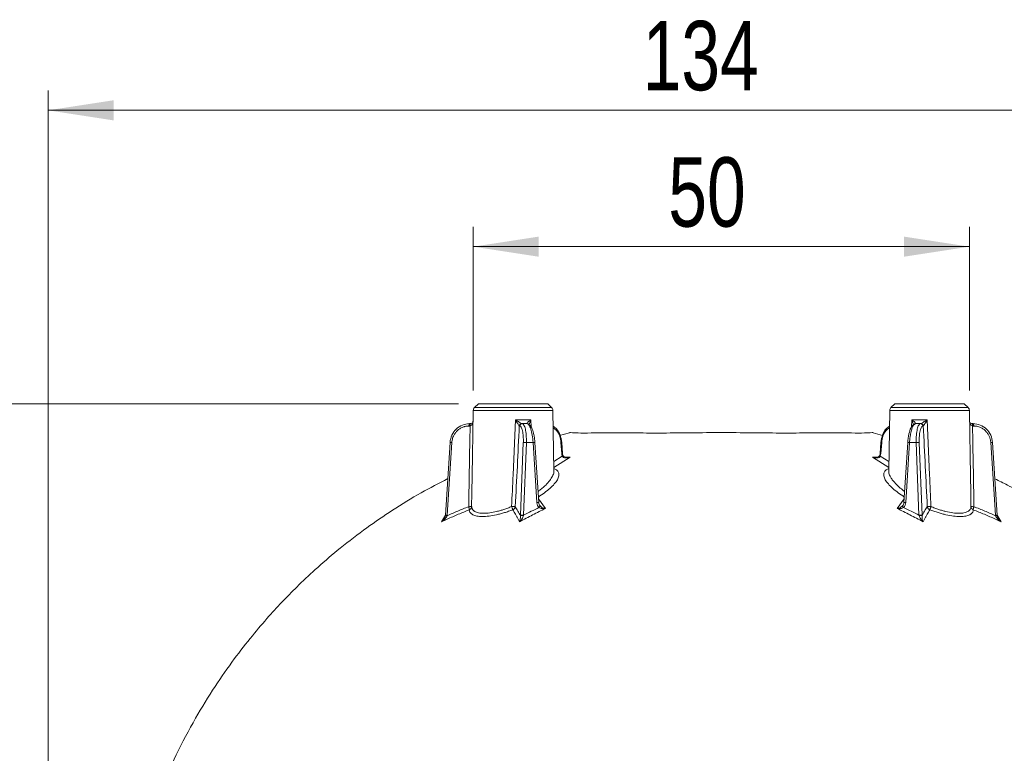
# Model space of a CAD drawing. Header units: millimetres. Extents: x 0 to 420, y 0 to 297.
# Tile 25 of 81: x 52 to 101, y 170 to 207. Entities that reach past the tile are written whole.
import ezdxf

# ---------------------------------------------------------------- set-up
doc = ezdxf.new("R2010")
doc.units = ezdxf.units.MM
doc.styles.add('SLDTEXTSTYLE0', font='TXT', dxfattribs={"width": 0.75})
doc.dimstyles.new('SLDDIMSTYLE0', dxfattribs={"dimtxt": 3.5, "dimasz": 3.302, "dimexe": 0, "dimexo": 0.0625, "dimgap": 0.875, "dimtad": 2, "dimdec": 6, "dimlfac": 2, "dimrnd": 1e-09, "dimzin": 12, "dimdsep": 46, "dimtxsty": 'SLDTEXTSTYLE0', "dimsah": 1, "dimcen": 0.09, "dimadec": 0, "dimazin": 3, "dimtfac": 1, "dimtofl": 0, "dimtmove": 0, "dimatfit": 3, "dimfxl": 1, "dimfrac": 2, "dimtolj": 1, "dimtzin": 12, "dimarcsym": 0})

# ---------------------------------------------------------------- blocks, each defined once
blk = doc.blocks.new('_D_1')
at = {"color": 7, "linetype": 'Continuous', "lineweight": 0}
for p, q in [((73.673, 187.648), (41.907, 187.648)), ((42.907, 187.648), (42.907, 150.273)), ((52.045, 150.273), (41.907, 150.273))]:
    blk.add_line(p, q, dxfattribs=at)
for points in [[(42.907, 187.648), (42.399, 184.346), (43.415, 184.346)], [(42.907, 150.273), (43.415, 153.575), (42.399, 153.575)]]:
    blk.add_solid(points, dxfattribs=at)
at = {"color": 7, "linetype": 'Continuous', "lineweight": 0, "insert": (38.395, 167.318), "char_height": 3.5, "attachment_point": 1, "rotation": 90, "style": 'SLDTEXTSTYLE0'}
blk.add_mtext('75', dxfattribs=at)
blk = doc.blocks.new('_D_2')
at = {"color": 7, "linetype": 'Continuous', "lineweight": 0}
for p, q in [((52.972, 157.156), (52.972, 203.458)), ((119.876, 157.156), (119.876, 203.458)), ((119.876, 202.458), (52.972, 202.458))]:
    blk.add_line(p, q, dxfattribs=at)
for points in [[(52.972, 202.458), (56.274, 201.95), (56.274, 202.966)], [(119.876, 202.458), (116.574, 202.966), (116.574, 201.95)]]:
    blk.add_solid(points, dxfattribs=at)
at = {"color": 7, "linetype": 'Continuous', "lineweight": 0, "insert": (82.951, 206.97), "char_height": 3.5, "attachment_point": 1, "style": 'SLDTEXTSTYLE0'}
blk.add_mtext('134', dxfattribs=at)
blk = doc.blocks.new('_D_3')
at = {"color": 7, "linetype": 'Continuous', "lineweight": 0}
for p, q in [((74.413, 188.315), (74.413, 196.579)), ((99.425, 188.315), (99.425, 196.579)), ((99.425, 195.579), (74.413, 195.579))]:
    blk.add_line(p, q, dxfattribs=at)
for points in [[(74.413, 195.579), (77.715, 195.071), (77.715, 196.087)], [(99.425, 195.579), (96.123, 196.087), (96.123, 195.071)]]:
    blk.add_solid(points, dxfattribs=at)
at = {"color": 7, "linetype": 'Continuous', "lineweight": 0, "insert": (84.244, 200.09), "char_height": 3.5, "attachment_point": 1, "style": 'SLDTEXTSTYLE0'}
blk.add_mtext('50', dxfattribs=at)

msp = doc.modelspace()

# ---------------------------------------------------------------- linework, layer by layer
at = {"color": 7, "linetype": 'Continuous', "lineweight": 15}
for p, q in [((74.41293404, 187.31495143), (74.37283501, 185.01708806)), ((74.67322752, 187.64773906), (74.4739841, 187.45532037)), ((76.41874954, 187.64773906), (74.67322752, 187.64773906)), ((78.16427157, 187.64773906), (76.41874954, 187.64773906)), ((78.36351499, 187.45532037), (78.16427157, 187.64773906)), ((78.4778665, 184.26073492), (78.42456505, 187.31495143)), ((95.41294679, 187.31495143), (95.35961554, 184.26018358)), ((95.67322538, 187.64773906), (95.47398195, 187.45532037)), ((97.4187474, 187.64773906), (95.67322538, 187.64773906)), ((99.16426942, 187.64773906), (97.4187474, 187.64773906)), ((99.36352775, 187.45532037), (99.16426942, 187.64773906)), ((99.46466193, 185.01708806), (99.4245629, 187.31495143)), ((76.41874954, 184.06223656), (76.54318914, 186.84425355)), ((76.54318914, 186.84425355), (77.31606767, 186.84425355)), ((77.31606767, 186.84425355), (77.33414278, 186.46808864)), ((96.50366709, 186.47466005), (96.52142927, 186.84425355)), ((96.52142927, 186.84425355), (97.2943078, 186.84425355)), ((97.2943078, 186.84425355), (97.4187474, 184.06223656)), ((74.21765432, 186.5292728), (74.18846295, 186.5292728)), ((74.24996004, 186.64773703), (74.22076866, 186.64773703)), ((76.75110504, 186.5292728), (76.74328193, 186.5292728)), ((76.87168524, 186.64773703), (76.86386213, 186.64773703)), ((77.12548182, 186.64773703), (76.87168524, 186.64773703)), ((79.26516936, 186.18989886), (78.76116738, 186.04339064)), ((86.91874847, 186.19791568), (86.91754148, 186.19791568)), ((86.91874847, 186.19791568), (86.91994056, 186.19791568)), ((86.91874847, 186.19791568), (87.22216592, 186.19588912)), ((95.04324898, 186.04844213), (94.57176134, 186.18854285)), ((96.65638909, 186.6087854), (96.71201513, 186.64773703)), ((96.9658117, 186.64773703), (96.71201513, 186.64773703)), ((96.97363481, 186.64773703), (96.9658117, 186.64773703)), ((97.09421501, 186.5292728), (97.0863919, 186.5292728)), ((99.61672828, 186.64773703), (99.5875369, 186.64773703)), ((99.649034, 186.5292728), (99.61984262, 186.5292728)), ((73.24074909, 185.7015431), (73.00487861, 182.02682734)), ((73.333181, 185.70006789), (73.09732542, 182.02536703)), ((76.79911658, 182.02539683), (76.9352834, 185.70006789)), ((77.08816931, 185.70006789), (76.9519876, 182.02539683)), ((77.08816931, 185.70006789), (77.42593393, 185.70006789)), ((77.62085602, 182.66318143), (77.42593393, 185.70006789)), ((77.71328792, 182.66464175), (77.51836583, 185.7015431)), ((78.87460992, 185.13409198), (78.83266315, 185.70006789)), ((78.91099856, 185.13678909), (78.86905179, 185.702765)), ((94.96844515, 185.702765), (94.92649839, 185.13678909)), ((95.00484869, 185.70006789), (94.96288702, 185.13409198)), ((96.31913111, 185.7015431), (96.12420902, 182.66464175)), ((96.41156301, 185.70006789), (96.21664092, 182.66318143)), ((96.41156301, 185.70006789), (96.74932763, 185.70006789)), ((96.88550934, 182.02539683), (96.74932763, 185.70006789)), ((96.90221355, 185.70006789), (97.03838036, 182.02539683)), ((100.74017152, 182.02536703), (100.50431595, 185.70006789)), ((100.83261833, 182.02682734), (100.59674785, 185.7015431)), ((74.37556193, 185.01515091), (74.34173629, 183.14100207)), ((78.93047437, 185.04723311), (78.91099856, 185.13678909)), ((94.92649839, 185.13678909), (94.90702257, 185.04723311)), ((99.49576065, 183.14100207), (99.46193502, 185.01515091)), ((78.46919403, 184.26058591), (78.46707806, 184.28770603)), ((95.371909, 184.28901733), (95.36968872, 184.26000477)), ((73.00501272, 182.02702106), (73.00356731, 182.01019765)), ((73.09520945, 182.00209142), (73.09732542, 182.02536703)), ((76.79841623, 182.00212122), (76.79911658, 182.02539683)), ((97.03908071, 182.00212122), (97.03838036, 182.02539683)), ((100.74228749, 182.00209142), (100.74017152, 182.02536703)), ((100.83392963, 182.01019765), (100.83248422, 182.02702106))]:
    msp.add_line(p, q, dxfattribs=at)
at = {"color": 8, "linetype": 'Continuous', "lineweight": 15}
for p, q in [((78.42456505, 187.31495143), (74.41293404, 187.31495143)), ((78.36351499, 187.45532037), (74.4739841, 187.45532037)), ((99.4245629, 187.31495143), (95.41294679, 187.31495143)), ((99.36352775, 187.45532037), (95.47398195, 187.45532037)), ((96.59255252, 186.54092551), (96.59143493, 186.5292728)), ((78.46956656, 184.73658861), (78.90189395, 185.00939906)), ((79.29597006, 184.9546522), (78.47467766, 184.44348277)), ((79.06628356, 184.9546522), (79.29597006, 184.9546522)), ((95.36281929, 184.44348277), (94.54152689, 184.9546522)), ((94.54152689, 184.9546522), (94.77113888, 184.9546522)), ((94.9356179, 185.00939906), (95.36793039, 184.73658861)), ((74.34173629, 183.14100207), (74.32956204, 182.46618808)), ((77.70077095, 182.85968305), (78.04910049, 182.36459196)), ((95.78839645, 182.36459196), (96.13672599, 182.85968305)), ((99.5079349, 182.46618808), (99.49576065, 183.14100207)), ((72.81387553, 181.69883788), (73.00651774, 182.03070165)), ((100.83364651, 182.02611209), (101.02362141, 181.69883788))]:
    msp.add_line(p, q, dxfattribs=at)
at = {"color": 7, "linetype": 'Continuous', "lineweight": 15, "flags": 128}
for points in [[(74.25446019, 186.53150798), (74.25270185, 186.55467928), (74.25215051, 186.57679261), (74.25283596, 186.59705819), (74.25472841, 186.61476077), (74.25775335, 186.6292745), (74.26182136, 186.64006294), (74.26678345, 186.64675356), (74.27244589, 186.64910794)], [(86.91755638, 186.20037437), (86.91754148, 186.20186449), (86.91754148, 186.19791568)], [(99.56505105, 186.64910794), (99.57072839, 186.64675356), (99.57567558, 186.64006294), (99.5797436, 186.6292745), (99.58276853, 186.61476077), (99.58466098, 186.59705819), (99.58534643, 186.57679261), (99.58479509, 186.55467928), (99.58303675, 186.53150798)], [(78.93045947, 185.04730762), (78.93096611, 185.04545988), (78.92995283, 185.0380689), (78.92460332, 185.02938152), (78.91512618, 185.01971067), (78.90189395, 185.00939906)], [(94.9356179, 185.00939906), (94.92237076, 185.01971067), (94.91289363, 185.02938152), (94.90754411, 185.0380689), (94.90653083, 185.04545988), (94.90703747, 185.04729272)], [(77.7091156, 182.66318143), (77.7130346, 182.66432882), (77.71220014, 182.66517819), (77.7066122, 182.66569973), (77.69650922, 182.66587854), (77.68226371, 182.66569973), (77.66444192, 182.66517819), (77.6436995, 182.66432882), (77.62085602, 182.66318143)], [(96.12838134, 182.66318143), (96.12446234, 182.66432882), (96.12531171, 182.66517819), (96.13088474, 182.66569973), (96.14098773, 182.66587854), (96.15523324, 182.66569973), (96.17305503, 182.66517819), (96.19379744, 182.66432882), (96.21664092, 182.66318143)], [(73.09520945, 182.00209142), (73.07291732, 182.0045054), (73.05263684, 182.00659157), (73.03509817, 182.0082605), (73.02097187, 182.00946749), (73.01076457, 182.01016785), (73.00484881, 182.01033176), (73.0034481, 182.00994433), (73.00662205, 182.00902046)], [(100.83087489, 182.00902046), (100.83404884, 182.00994433), (100.83264813, 182.01033176), (100.82673237, 182.01016785), (100.81652507, 182.00946749), (100.80239877, 182.0082605), (100.78486011, 182.00659157), (100.76457963, 182.0045054), (100.74228749, 182.00209142)]]:
    msp.add_lwpolyline(points, dxfattribs=at)
at = {"color": 8, "linetype": 'Continuous', "lineweight": 15, "flags": 128}
for points in [[(78.83266315, 185.70006789), (78.84811566, 185.70121528), (78.85958955, 185.70206464), (78.8666676, 185.70260108), (78.86905179, 185.702765), (78.86905179, 185.702765)], [(95.00484869, 185.70006789), (94.98939619, 185.70121528), (94.97790739, 185.70206464), (94.97084424, 185.70260108), (94.96844515, 185.702765), (94.96844515, 185.702765)], [(78.91099856, 185.13678909), (78.90861437, 185.13661028), (78.90153632, 185.13608874), (78.89006242, 185.13523937), (78.87460992, 185.13409198)], [(94.96288702, 185.13409198), (94.94743452, 185.13523937), (94.93596062, 185.13608874), (94.92889747, 185.13661028), (94.92649839, 185.13678909)]]:
    msp.add_lwpolyline(points, dxfattribs=at)
at = {"color": 7, "linetype": 'Continuous', "lineweight": 15}
for centre, radius, start, end in [((74.61290998, 187.31145498), 0.2, 134, 179), ((78.22458872, 187.31145498), 0.2, 1, 46), ((95.61290998, 187.31145498), 0.2, 134, 179), ((99.22458872, 187.31145498), 0.2, 1, 46), ((74.32546368, 186.55554917), 0.13949785, 138.634879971, 190.857321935), ((74.35465506, 186.55554917), 0.13949785, 138.634879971, 190.857321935), ((76.86005372, 186.5222914), 0.12685241, 91.362520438, 175.833449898), ((76.86586985, 186.52509436), 0.1226591, 90.937874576, 178.047814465), ((76.87369296, 186.52509436), 0.1226591, 90.937874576, 178.047814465), ((77.11176416, 186.53416236), 0.11494695, 58.211702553, 89.72089891), ((96.7257271, 186.53420064), 0.11490864, 90.276361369, 123.339719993), ((96.96380399, 186.52509436), 0.1226591, 1.952185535, 89.062125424), ((96.9716271, 186.52509436), 0.1226591, 1.952185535, 89.062125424), ((96.97744322, 186.5222914), 0.12685241, 4.166550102, 88.637479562), ((99.48284188, 186.55554917), 0.13949785, 349.142678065, 41.365120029), ((99.51203326, 186.55554917), 0.13949785, 349.142678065, 41.365120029), ((77.01172635, 184.70084268), 1.00214497, 85.62526631, 94.37473369), ((96.82577059, 184.70084268), 1.00214497, 85.62526631, 94.37473369), ((77.59559356, 182.57689473), 0.20498045, 309.211484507, 336.870988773), ((96.24190338, 182.57689473), 0.20498045, 203.129011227, 230.788515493), ((76.89825953, 181.46292102), 0.54836625, 84.822935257, 100.490594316), ((76.87555209, 181.02644891), 1.00186793, 85.624481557, 94.375518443), ((96.96194485, 181.02648242), 1.00183452, 85.624335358, 94.375664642), ((96.93923774, 181.4629281), 0.54835923, 79.509304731, 95.177165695)]:
    msp.add_arc(centre, radius, start, end, dxfattribs=at)
at = {"color": 8, "linetype": 'Continuous', "lineweight": 15}
for centre, radius, start, end in [((77.12481772, 186.5281793), 0.11955958, 36.729699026, 89.681748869), ((96.71260405, 186.52844925), 0.11928923, 90.282866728, 138.921474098), ((73.27986199, 185.25575215), 0.44750351, 83.15708387, 95.014187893), ((77.48211505, 185.07642246), 0.62617086, 86.68113105, 95.147597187), ((96.3553819, 185.07642246), 0.62617086, 84.852402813, 93.31886895), ((100.55763496, 185.25575215), 0.44750351, 84.985812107, 96.84291613), ((73.04412388, 181.5843382), 0.44422611, 83.121615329, 95.068417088), ((100.79625029, 181.40219224), 0.62569294, 86.667838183, 95.142129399)]:
    msp.add_arc(centre, radius, start, end, dxfattribs=at)
at = {"color": 7, "linetype": 'Continuous', "lineweight": 15}
for points, knots in [([(74.25445952, 186.53151025), (74.2817459, 186.53701103), (74.3066672, 186.55228802), (74.34720448, 186.59458338), (74.36323451, 186.62151968), (74.38750783, 186.67985109), (74.39604967, 186.7119333), (74.40675666, 186.77689758), (74.40910179, 186.81026784), (74.40857253, 186.844247)], [0, 0, 0, 0, 0.25, 0.25, 0.5, 0.5, 0.75, 0.75, 1, 1, 1, 1]), ([(74.40857253, 186.844247), (74.41021207, 186.82295929), (74.40929465, 186.80207177), (74.40191712, 186.76143897), (74.39531247, 186.74138898), (74.37488897, 186.70497257), (74.36081142, 186.68817698), (74.32333286, 186.66187481), (74.29950413, 186.65242322), (74.27244232, 186.64911026)], [0, 0, 0, 0, 0.25, 0.25, 0.5, 0.5, 0.75, 0.75, 1, 1, 1, 1]), ([(76.54319114, 186.844247), (76.56134269, 186.81027046), (76.57938179, 186.77690214), (76.61538248, 186.7119407), (76.63363063, 186.6798594), (76.66834669, 186.62152841), (76.68523938, 186.59459166), (76.71431892, 186.55229344), (76.72653126, 186.53701395), (76.73354393, 186.53151025)], [0, 0, 0, 0, 0.25, 0.25, 0.5, 0.5, 0.75, 0.75, 1, 1, 1, 1]), ([(76.85704448, 186.64911026), (76.84897011, 186.65242325), (76.83183409, 186.66187494), (76.78743802, 186.68817725), (76.76020456, 186.70497288), (76.702256, 186.7413893), (76.6708531, 186.76143925), (76.60780977, 186.80207194), (76.57568944, 186.82295938), (76.54319114, 186.844247)], [0, 0, 0, 0, 0.25, 0.25, 0.5, 0.5, 0.75, 0.75, 1, 1, 1, 1]), ([(77.31606801, 186.844247), (77.28710397, 186.82295929), (77.25974574, 186.80207177), (77.20883753, 186.76143897), (77.18494423, 186.74138898), (77.14497121, 186.70497257), (77.1284252, 186.68817698), (77.10871653, 186.66187481), (77.10579076, 186.65242322), (77.1123291, 186.64911026)], [0, 0, 0, 0, 0.25, 0.25, 0.5, 0.5, 0.75, 0.75, 1, 1, 1, 1]), ([(96.52142927, 186.84425355), (96.54973052, 186.77849924), (96.59105937, 186.68247695), (96.61671487, 186.58813305), (96.61640323, 186.56519288), (96.61634967, 186.5612507)], [0, 0, 0, 0, 0.6427403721, 0.9386063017, 1, 1, 1, 1]), ([(96.72517069, 186.64911026), (96.73171221, 186.65242485), (96.72879191, 186.66185604), (96.7091066, 186.68814156), (96.69266557, 186.70483977), (96.63271219, 186.75948244), (96.57893811, 186.80198106), (96.52143069, 186.844247)], [0, 0, 0, 0, 0.25, 0.25, 0.5, 0.5, 1, 1, 1, 1]), ([(97.29430756, 186.844247), (97.26180936, 186.82295929), (97.22968912, 186.80207177), (97.16664597, 186.76143897), (97.13524315, 186.74138898), (97.07729478, 186.70497257), (97.05006142, 186.68817698), (97.00566555, 186.66187481), (96.98852964, 186.65242322), (96.98045532, 186.64911026)], [0, 0, 0, 0, 0.25, 0.25, 0.5, 0.5, 0.75, 0.75, 1, 1, 1, 1]), ([(97.10395477, 186.53151025), (97.11096768, 186.53701103), (97.12318092, 186.55228802), (97.15226319, 186.59458338), (97.16915752, 186.62151968), (97.20387529, 186.67985109), (97.22212347, 186.7119333), (97.25812203, 186.77689758), (97.27615896, 186.81026784), (97.29430756, 186.844247)], [0, 0, 0, 0, 0.25, 0.25, 0.5, 0.5, 0.75, 0.75, 1, 1, 1, 1]), ([(99.5650561, 186.64911026), (99.53799415, 186.65242325), (99.51416534, 186.66187494), (99.4766868, 186.68817725), (99.46260932, 186.70497288), (99.44218598, 186.7413893), (99.43558141, 186.76143925), (99.42820401, 186.80207194), (99.42728663, 186.82295938), (99.42892617, 186.844247)], [0, 0, 0, 0, 0.25, 0.25, 0.5, 0.5, 0.75, 0.75, 1, 1, 1, 1]), ([(99.42892617, 186.844247), (99.42839668, 186.81027046), (99.43074249, 186.77690214), (99.44145116, 186.7119407), (99.44999398, 186.6798594), (99.47426804, 186.62152841), (99.49029776, 186.59459166), (99.53083322, 186.55229344), (99.55575309, 186.53701395), (99.58303919, 186.53151025)], [0, 0, 0, 0, 0.25, 0.25, 0.5, 0.5, 0.75, 0.75, 1, 1, 1, 1]), ([(74.22076847, 186.64773748), (74.09852447, 186.64773748), (73.97607255, 186.62343602), (73.74791252, 186.52965804), (73.64230206, 186.46021373), (73.46291711, 186.28600996), (73.38920426, 186.18131035), (73.28413538, 185.95148408), (73.2528167, 185.8264563), (73.24491895, 185.70007343)], [0, 0, 0, 0, 0.25, 0.25, 0.5, 0.5, 0.75, 0.75, 1, 1, 1, 1]), ([(74.18846043, 186.52927947), (74.16776462, 186.52883925), (74.12653274, 186.5279622), (74.0650573, 186.52076531), (74.00433185, 186.50924757), (73.94434923, 186.49299016), (73.85245576, 186.46062361), (73.7329908, 186.39962283), (73.59985029, 186.29302105), (73.48830243, 186.16238929), (73.4146695, 186.03058441), (73.36965259, 185.91020189), (73.34353449, 185.80636532), (73.33664494, 185.73559988), (73.33318617, 185.70007343)], [0, 0, 0, 0, 0.0483679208, 0.0963625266, 0.144243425, 0.1922720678, 0.2407075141, 0.3701561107, 0.499831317, 0.6293460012, 0.759088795, 0.8395453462, 0.9194467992, 1, 1, 1, 1]), ([(74.18140862, 182.45921554), (74.19247774, 183.13936771), (74.21456939, 184.49680985), (74.24118151, 185.85423084), (74.25445952, 186.53151025)], [0, 0, 0, 0, 0.5010542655, 1, 1, 1, 1]), ([(74.25445952, 186.53151025), (74.24833744, 186.53085961), (74.23609232, 186.52955822), (74.22379902, 186.52937239), (74.21765188, 186.52927947)], [0, 0, 0, 0, 0.4999602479, 1, 1, 1, 1]), ([(74.27168593, 186.64904834), (74.27100203, 186.64896875), (74.26863335, 186.64869312), (74.26198174, 186.64804357), (74.25644176, 186.64786806), (74.25277636, 186.64775194)], [0, 0, 0, 0, 0.1207663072, 0.418276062, 1, 1, 1, 1]), ([(76.73354393, 186.53151025), (76.70035507, 185.85423358), (76.63383709, 184.4968181), (76.56610672, 183.13938146), (76.53217013, 182.45923205)], [0, 0, 0, 0, 0.4989457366, 1, 1, 1, 1]), ([(76.74328548, 186.52927947), (76.7416434, 186.52937239), (76.7383595, 186.52955822), (76.73514904, 186.53085961), (76.73354393, 186.53151025)], [0, 0, 0, 0, 0.50003975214, 1, 1, 1, 1]), ([(76.93528751, 185.70007343), (76.93596524, 185.72144059), (76.93731545, 185.76400914), (76.93778782, 185.82708755), (76.937101, 185.88910388), (76.9351457, 185.95003787), (76.93019897, 186.04288249), (76.9188199, 186.16232394), (76.89603265, 186.29290268), (76.86613017, 186.39956711), (76.83446325, 186.46696236), (76.80468901, 186.50552014), (76.77852168, 186.52563383), (76.76026984, 186.52806101), (76.7511073, 186.52927947)], [0, 0, 0, 0, 0.0484337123, 0.09649172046, 0.14443260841, 0.19251684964, 0.24100260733, 0.37055033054, 0.50026002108, 0.62974041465, 0.75938406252, 0.8397538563, 0.91955538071, 1, 1, 1, 1]), ([(77.08817081, 185.70007343), (77.09205458, 185.8264563), (77.08959839, 185.95148408), (77.07235614, 186.18131035), (77.0575754, 186.28600996), (77.01777958, 186.46021373), (76.99277817, 186.52965804), (76.93609494, 186.62343602), (76.90443774, 186.64773748), (76.87168256, 186.64773748)], [0, 0, 0, 0, 0.25, 0.25, 0.5, 0.5, 0.75, 0.75, 1, 1, 1, 1]), ([(77.12548813, 186.64773748), (77.15824331, 186.64773748), (77.19205333, 186.62343602), (77.25704423, 186.52965804), (77.2881976, 186.46021373), (77.34342589, 186.28600996), (77.36748181, 186.18131035), (77.40508403, 185.95148408), (77.41861625, 185.8264563), (77.42592856, 185.70007343)], [0, 0, 0, 0, 0.25, 0.25, 0.5, 0.5, 0.75, 0.75, 1, 1, 1, 1]), ([(77.51823172, 185.70173682), (77.51247853, 185.77118551), (77.50137229, 185.90525261), (77.46273093, 186.14153713), (77.39868452, 186.37131966), (77.30212874, 186.55741205), (77.21408213, 186.60753839), (77.17511759, 186.62972153)], [0, 0, 0, 0, 0.1645887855, 0.3177301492, 0.5900053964, 0.8185591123, 1, 1, 1, 1]), ([(78.86905179, 185.702765), (78.84860803, 185.82940894), (78.80813977, 186.08009964), (78.64398005, 186.37618257), (78.49911732, 186.48058509), (78.43836353, 186.52437032)], [0, 0, 0, 0, 0.3721620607, 0.7366918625, 1, 1, 1, 1]), ([(79.31587801, 186.19986773), (79.30656687, 186.20100327), (79.28864013, 186.20318953), (79.2709663, 186.19959737), (79.26247225, 186.19787098)], [0, 0, 0, 0, 0.5193990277, 1, 1, 1, 1]), ([(86.91874847, 186.19791568), (86.41504856, 186.19510314), (85.4119968, 186.18950233), (83.96515279, 186.17136915), (82.63432063, 186.17892975), (81.46737504, 186.18059621), (80.50805669, 186.17888895), (79.80126728, 186.1713453), (79.34736618, 186.18951469), (79.29106887, 186.1950617), (79.26285968, 186.19784118)], [0, 0, 0, 0, 0.1256356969, 0.2501868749, 0.3753455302, 0.5003152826, 0.6252042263, 0.750397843, 0.8749305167, 1, 1, 1, 1]), ([(94.57451806, 186.19782627), (94.54640694, 186.19505683), (94.49027949, 186.18952728), (94.03669855, 186.17137081), (93.33010892, 186.17885854), (92.37096583, 186.18060309), (91.20416596, 186.17893263), (89.87346025, 186.17135046), (88.42668091, 186.18948477), (87.42363856, 186.19509726), (86.91994056, 186.19791568)], [0, 0, 0, 0, 0.1249725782, 0.2495238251, 0.3747298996, 0.4996354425, 0.6246147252, 0.7497871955, 0.8743505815, 1, 1, 1, 1]), ([(94.5750247, 186.19787098), (94.56653286, 186.19959777), (94.54887347, 186.20318875), (94.53093261, 186.20100262), (94.52161894, 186.19986773)], [0, 0, 0, 0, 0.4808679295, 1, 1, 1, 1]), ([(95.39914832, 186.52437032), (95.33838877, 186.48058574), (95.1935153, 186.37618694), (95.02935808, 186.08009918), (94.98888922, 185.82940879), (94.96844515, 185.702765)], [0, 0, 0, 0, 0.263315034, 0.6278414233, 1, 1, 1, 1]), ([(96.66237936, 186.62972153), (96.63033871, 186.61387634), (96.54765398, 186.57298592), (96.45827725, 186.4168973), (96.38575776, 186.19177603), (96.33944032, 185.93501721), (96.32620954, 185.78203255), (96.31926522, 185.70173682)], [0, 0, 0, 0, 0.1355090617, 0.3496973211, 0.6381033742, 0.810054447, 1, 1, 1, 1]), ([(96.96581614, 186.64773748), (96.93306096, 186.64773748), (96.90140377, 186.62343602), (96.84472053, 186.52965804), (96.81971912, 186.46021373), (96.7799233, 186.28600996), (96.76514256, 186.18131035), (96.74790032, 185.95148408), (96.74544413, 185.8264563), (96.74932789, 185.70007343)], [0, 0, 0, 0, 0.25, 0.25, 0.5, 0.5, 0.75, 0.75, 1, 1, 1, 1]), ([(97.0863914, 186.52927947), (97.08086986, 186.52883925), (97.0698694, 186.5279622), (97.05378758, 186.52076531), (97.03814116, 186.50924757), (97.02295093, 186.49299016), (97.00008425, 186.46062361), (96.9713834, 186.39962283), (96.94149235, 186.29302105), (96.91869082, 186.16238929), (96.90611221, 186.03058441), (96.9005815, 185.91020189), (96.89921699, 185.80636532), (96.90121043, 185.73559988), (96.90221119, 185.70007343)], [0, 0, 0, 0, 0.0483679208, 0.0963625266, 0.144243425, 0.1922720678, 0.2407075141, 0.3701561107, 0.499831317, 0.6293460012, 0.759088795, 0.8395453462, 0.9194467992, 1, 1, 1, 1]), ([(97.10395477, 186.53151025), (97.10234967, 186.53085961), (97.0991392, 186.52955822), (97.09585531, 186.52937239), (97.09421323, 186.52927947)], [0, 0, 0, 0, 0.4999602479, 1, 1, 1, 1]), ([(97.30532858, 182.45923205), (97.27139198, 183.13938146), (97.20366161, 184.4968181), (97.13714363, 185.85423358), (97.10395477, 186.53151025)], [0, 0, 0, 0, 0.5010542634, 1, 1, 1, 1]), ([(99.58472058, 186.64775194), (99.58441015, 186.64776174), (99.58112947, 186.64786535), (99.57407986, 186.64811726), (99.56833938, 186.64876364), (99.56581101, 186.64904834)], [0, 0, 0, 0, 0.055249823, 0.5838891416, 1, 1, 1, 1]), ([(99.58303919, 186.53151025), (99.59631719, 185.85423084), (99.62292932, 184.49680985), (99.64502097, 183.13936771), (99.65609008, 182.45921554)], [0, 0, 0, 0, 0.4989457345, 1, 1, 1, 1]), ([(99.61984682, 186.52927947), (99.61369968, 186.52937239), (99.60140638, 186.52955822), (99.58916126, 186.53085961), (99.58303919, 186.53151025)], [0, 0, 0, 0, 0.5000397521, 1, 1, 1, 1]), ([(100.59257975, 185.70007343), (100.58468201, 185.8264563), (100.55336332, 185.95148408), (100.44829445, 186.18131035), (100.3745816, 186.28600996), (100.19519665, 186.46021373), (100.08958618, 186.52965804), (99.86142615, 186.62343602), (99.73897423, 186.64773748), (99.61673023, 186.64773748)], [0, 0, 0, 0, 0.25, 0.25, 0.5, 0.5, 0.75, 0.75, 1, 1, 1, 1]), ([(100.50431254, 185.70007343), (100.50251527, 185.72144059), (100.49893468, 185.76400914), (100.48792495, 185.82708755), (100.47280413, 185.88910388), (100.45316846, 185.95003787), (100.41590707, 186.04288249), (100.34925434, 186.16232394), (100.23777053, 186.29290268), (100.10457465, 186.39956711), (99.97274538, 186.46696236), (99.85381892, 186.50552014), (99.75208832, 186.52563383), (99.68348007, 186.52806101), (99.64903828, 186.52927947)], [0, 0, 0, 0, 0.0484337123, 0.0964917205, 0.1444326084, 0.1925168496, 0.2410026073, 0.3705503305, 0.5002600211, 0.6297404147, 0.7593840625, 0.8397538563, 0.9195553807, 1, 1, 1, 1]), ([(78.90188786, 185.00940096), (78.89836644, 185.01930388), (78.89135851, 185.03901157), (78.8835357, 185.07001309), (78.87763704, 185.10172427), (78.87561858, 185.12326901), (78.87460425, 185.13409589)], [0, 0, 0, 0, 0.2512246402, 0.4999594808, 0.7487147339, 1, 1, 1, 1]), ([(78.90188786, 185.00940096), (78.91299257, 184.98231291), (78.93620246, 184.96091037), (78.994778, 184.93212086), (79.02968107, 184.92433763), (79.14014425, 184.91581132), (79.21973085, 184.92903406), (79.29597146, 184.95465186)], [0, 0, 0, 0, 0.25, 0.25, 0.5, 0.5, 1, 1, 1, 1]), ([(79.1630219, 184.94200111), (79.13629059, 184.94333862), (79.08407482, 184.94595125), (79.01231022, 184.96781389), (78.96515268, 184.99778509), (78.94057311, 185.02570462), (78.93375257, 185.04025472), (78.93047437, 185.04724801)], [0, 0, 0, 0, 0.2828080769, 0.55242514, 0.7935689, 0.9007818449, 1, 1, 1, 1]), ([(79.29597006, 184.9546522), (79.25674373, 184.94739517), (79.20841355, 184.93845389), (79.15898181, 184.94347019), (79.14967045, 184.9444151)], [0, 0, 0, 0, 0.8116320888, 1, 1, 1, 1]), ([(94.68784139, 184.9444151), (94.67853004, 184.94347022), (94.6290933, 184.93845356), (94.58075816, 184.94739493), (94.54152689, 184.9546522)], [0, 0, 0, 0, 0.1883488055, 1, 1, 1, 1]), ([(94.54152724, 184.95465186), (94.61776785, 184.92903406), (94.69735445, 184.91581132), (94.80781763, 184.92433763), (94.84272071, 184.93212086), (94.90129625, 184.96091037), (94.92450614, 184.98231291), (94.93561084, 185.00940096)], [0, 0, 0, 0, 0.5, 0.5, 0.75, 0.75, 1, 1, 1, 1]), ([(94.90702257, 185.04724801), (94.90374624, 185.04024935), (94.89693139, 185.02569197), (94.87231362, 184.99776221), (94.82509389, 184.9677888), (94.75327083, 184.94595432), (94.70103036, 184.94333983), (94.67428133, 184.94200111)], [0, 0, 0, 0, 0.0991910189, 0.2063196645, 0.4473933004, 0.7170452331, 1, 1, 1, 1]), ([(73.12766418, 183.87339414), (72.6787268, 183.64155714), (71.72433699, 183.14869805), (70.36514071, 182.31144684), (68.99978147, 181.37844198), (67.74435914, 180.41529889), (66.60926933, 179.44754067), (65.66447565, 178.56461162), (64.84829873, 177.74006965), (64.06266742, 176.88761888), (63.22582666, 175.90567522), (62.31260954, 174.73024233), (61.34740237, 173.34553346), (60.35933204, 171.73536477), (59.444659, 170.00096225), (58.62346835, 168.16182176), (57.91103644, 166.2386561), (57.28893474, 164.1232974), (56.80494922, 161.80998723), (56.51151514, 159.78635032), (56.47172829, 158.5331795), (56.45868883, 158.12247396)], [0, 0, 0, 0, 0.0471281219, 0.1001890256, 0.1488063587, 0.2013766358, 0.2477314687, 0.2879245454, 0.3219891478, 0.3559535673, 0.3960610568, 0.4423253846, 0.4947752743, 0.5534632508, 0.6184728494, 0.677572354, 0.7412607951, 0.8096888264, 0.883065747, 0.9616767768, 1, 1, 1, 1]), ([(117.3875998, 158.1229806), (117.37928478, 158.41178162), (117.35011194, 159.4250262), (117.13757853, 161.09958461), (116.78279869, 163.08475916), (116.33005553, 164.89319153), (115.81818406, 166.53044553), (115.23729212, 168.08636546), (114.60247657, 169.54314011), (113.93239365, 170.88424752), (113.2979705, 172.02060535), (112.69101861, 173.01385363), (112.05191133, 173.9802453), (111.30217446, 175.0238056), (110.38269051, 176.18888837), (109.27241081, 177.45537642), (107.9491845, 178.79876362), (106.48813598, 180.10044014), (104.90539717, 181.33897941), (103.21221274, 182.48297885), (101.7993532, 183.34025778), (100.92541293, 183.75817241), (100.71063742, 183.86087716)], [0, 0, 0, 0, 0.0269543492, 0.0945680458, 0.1572096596, 0.2150962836, 0.2683897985, 0.3172094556, 0.3700081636, 0.4165985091, 0.4570528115, 0.4914187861, 0.5251968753, 0.5651475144, 0.6112912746, 0.6636432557, 0.7222378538, 0.7871375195, 0.8461122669, 0.9096218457, 0.9777890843, 1, 1, 1, 1]), ([(74.21261661, 182.3002198), (74.12003517, 182.26346105), (73.93403101, 182.18960951), (73.65538842, 182.07387922), (73.37554773, 181.95370093), (73.09456905, 181.8289841), (72.90771554, 181.74234668), (72.81387543, 181.6988363)], [0, 0, 0, 0, 0.1964259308, 0.3946367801, 0.5946348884, 0.7964206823, 1, 1, 1, 1]), ([(73.09521551, 182.00209547), (73.18474436, 182.04199817), (73.36395506, 182.12187176), (73.63472703, 182.23748932), (73.90710046, 182.35044284), (74.08991196, 182.42293394), (74.18140862, 182.45921554)], [0, 0, 0, 0, 0.2493247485, 0.4990755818, 0.7492886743, 1, 1, 1, 1]), ([(74.18140862, 182.45921554), (74.2197032, 182.45912698), (74.25878145, 182.45971285), (74.31353407, 182.46229116), (74.32815617, 182.46423406), (74.3295648, 182.46619225)], [0, 0, 0, 0, 0.5, 0.5, 1, 1, 1, 1]), ([(74.21261661, 182.3002198), (74.2131346, 182.30439823), (74.21417296, 182.31277423), (74.21340186, 182.32972775), (74.2109158, 182.34972598), (74.2065239, 182.37299368), (74.20018824, 182.39928128), (74.19196973, 182.42830081), (74.18497277, 182.44878249), (74.18140862, 182.45921554)], [0, 0, 0, 0, 0.1351894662, 0.2709984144, 0.4086817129, 0.5494370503, 0.6943427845, 0.8443029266, 1, 1, 1, 1]), ([(74.3295648, 182.46619225), (74.32942668, 182.46332731), (74.32903064, 182.45511266), (74.32682662, 182.43781803), (74.31902938, 182.40693594), (74.29997987, 182.36954053), (74.26398707, 182.328275), (74.23157604, 182.3105742), (74.21261661, 182.3002198)], [0, 0, 0, 0, 0.0422290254, 0.1210833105, 0.2456366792, 0.5004137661, 0.7077579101, 1, 1, 1, 1]), ([(76.40565712, 182.30023632), (76.37050681, 182.28710889), (76.30058385, 182.26099505), (76.19578267, 182.22424891), (76.09191294, 182.18961967), (75.98898642, 182.15727852), (75.88707385, 182.12720673), (75.78623795, 182.09943374), (75.68653416, 182.07397462), (75.48743312, 182.02720288), (75.19927868, 181.97541749), (74.86048495, 181.9527379), (74.58158361, 181.97594206), (74.41094147, 182.03338215), (74.31293712, 182.09866864), (74.25932747, 182.15673372), (74.22371517, 182.22345325), (74.2163387, 182.27447488), (74.21261661, 182.3002198)], [0, 0, 0, 0, 0.0321519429, 0.0639584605, 0.0954742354, 0.1267552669, 0.1578585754, 0.1888418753, 0.2197632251, 0.2506806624, 0.3765162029, 0.5009667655, 0.6247368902, 0.7499254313, 0.8116092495, 0.8735449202, 0.9361922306, 1, 1, 1, 1]), ([(74.3295648, 182.46619225), (74.3309307, 182.45267946), (74.33363937, 182.4258828), (74.34365647, 182.38838123), (74.35783205, 182.35330949), (74.37641939, 182.32082739), (74.39913775, 182.29089314), (74.42583598, 182.26351832), (74.45633164, 182.23869798), (74.5276898, 182.19209782), (74.66894216, 182.14065797), (74.92513463, 182.11670357), (75.23708633, 182.13997785), (75.529213, 182.19687939), (75.77267823, 182.26223003), (75.95762968, 182.31991599), (76.15034981, 182.38741716), (76.28017115, 182.4396475), (76.3461906, 182.46620876)], [0, 0, 0, 0, 0.0331677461, 0.0657736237, 0.097829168, 0.1293465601, 0.1603386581, 0.1908190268, 0.2208019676, 0.2503025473, 0.3761522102, 0.498905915, 0.6223130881, 0.7488242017, 0.8085035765, 0.8701859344, 0.93398425, 1, 1, 1, 1]), ([(76.40565712, 182.30023632), (76.40445232, 182.30399435), (76.40199802, 182.31164985), (76.39677391, 182.32706057), (76.39032712, 182.34566784), (76.38092643, 182.37227268), (76.36635353, 182.41198713), (76.35342929, 182.44674267), (76.3461906, 182.46620876)], [0, 0, 0, 0, 0.1181962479, 0.2407783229, 0.368154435, 0.5006413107, 0.720316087, 1, 1, 1, 1]), ([(76.3461906, 182.46620876), (76.35728965, 182.46566155), (76.378172, 182.46463198), (76.40653743, 182.46330873), (76.42988887, 182.46230427), (76.44845934, 182.46157314), (76.48062398, 182.46041254), (76.51338642, 182.45876527), (76.52714838, 182.45910726), (76.53217013, 182.45923205)], [0, 0, 0, 0, 0.1313965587, 0.2472166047, 0.347445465, 0.4320735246, 0.5010956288, 0.8179493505, 1, 1, 1, 1]), ([(76.53217013, 182.45923205), (76.5308056, 182.4519621), (76.52772846, 182.43556772), (76.51927348, 182.41197177), (76.50684729, 182.38755255), (76.48804781, 182.36023907), (76.45588738, 182.32687078), (76.42395946, 182.30994109), (76.40565712, 182.30023632)], [0, 0, 0, 0, 0.1089412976, 0.245672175, 0.3601415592, 0.5006127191, 0.7137315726, 1, 1, 1, 1]), ([(76.74635798, 181.69886439), (76.72368301, 181.74237408), (76.67853286, 181.82901013), (76.61031486, 181.95372476), (76.54214749, 182.07390073), (76.47404561, 182.18962858), (76.42838444, 182.26347842), (76.40565712, 182.30023632)], [0, 0, 0, 0, 0.2035795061, 0.4053653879, 0.6053634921, 0.8035742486, 1, 1, 1, 1]), ([(76.53217013, 182.45923205), (76.55471809, 182.42295125), (76.59976921, 182.35046176), (76.66662303, 182.23751054), (76.7329032, 182.1218952), (76.77658892, 182.04202303), (76.79841313, 182.00212104)], [0, 0, 0, 0, 0.2507113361, 0.5009244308, 0.7506752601, 1, 1, 1, 1]), ([(78.04909714, 182.3645897), (77.94256839, 182.31312053), (77.72737445, 182.20914995), (77.40390234, 182.04625263), (77.07583278, 181.87646385), (76.85688542, 181.75844289), (76.74635798, 181.69886439)], [0, 0, 0, 0, 0.2426786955, 0.4902243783, 0.7426587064, 1, 1, 1, 1]), ([(76.9519949, 182.02539343), (77.0803523, 182.09243964), (77.33663683, 182.2263073), (77.59581075, 182.35422301), (77.72518014, 182.41807348)], [0, 0, 0, 0, 0.5008394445, 1, 1, 1, 1]), ([(77.72518014, 182.41807348), (77.71770096, 182.42635262), (77.70274655, 182.44290653), (77.6832254, 182.470399), (77.66594095, 182.49972497), (77.64659645, 182.54070425), (77.62831356, 182.59510853), (77.62335587, 182.64035632), (77.62085502, 182.66318096)], [0, 0, 0, 0, 0.1239638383, 0.2478622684, 0.372791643, 0.4998216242, 0.7476916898, 1, 1, 1, 1]), ([(77.72518014, 182.41807348), (77.76536061, 182.38861144), (77.81973617, 182.37116306), (77.93307861, 182.35486966), (77.99265312, 182.35597366), (78.04909714, 182.3645897)], [0, 0, 0, 0, 0.5, 0.5, 1, 1, 1, 1]), ([(78.04909714, 182.3645897), (78.00414292, 182.37116076), (77.95614844, 182.38542183), (77.86356764, 182.42933419), (77.81848325, 182.45918245), (77.78409333, 182.49637112)], [0, 0, 0, 0, 0.5, 0.5, 1, 1, 1, 1]), ([(96.05340537, 182.49637112), (96.01901545, 182.45918245), (95.97393106, 182.42933419), (95.88135026, 182.38542183), (95.83335579, 182.37116076), (95.78840157, 182.3645897)], [0, 0, 0, 0, 0.5, 0.5, 1, 1, 1, 1]), ([(95.78840157, 182.3645897), (95.84484559, 182.35597366), (95.90442009, 182.35486966), (96.01776254, 182.37116306), (96.0721381, 182.38861144), (96.11231856, 182.41807348)], [0, 0, 0, 0, 0.5, 0.5, 1, 1, 1, 1]), ([(97.09114073, 181.69886439), (96.98061328, 181.75844289), (96.76166592, 181.87646385), (96.43359636, 182.04625263), (96.11012425, 182.20914995), (95.89493031, 182.31312053), (95.78840157, 182.3645897)], [0, 0, 0, 0, 0.2573412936, 0.5097756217, 0.7573213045, 1, 1, 1, 1]), ([(96.11231856, 182.41807348), (96.24168796, 182.35422301), (96.50086187, 182.2263073), (96.7571464, 182.09243964), (96.8855038, 182.02539343)], [0, 0, 0, 0, 0.4991605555, 1, 1, 1, 1]), ([(97.03908557, 182.00212104), (97.06090978, 182.04202303), (97.1045955, 182.1218952), (97.17087567, 182.23751054), (97.2377295, 182.35046176), (97.28278061, 182.42295125), (97.30532858, 182.45923205)], [0, 0, 0, 0, 0.2493247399, 0.4990755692, 0.7492886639, 1, 1, 1, 1]), ([(97.43184159, 182.30023632), (97.40911427, 182.26347842), (97.36345309, 182.18962858), (97.29535121, 182.07390073), (97.22718385, 181.95372476), (97.15896584, 181.82901013), (97.11381569, 181.74237408), (97.09114073, 181.69886439)], [0, 0, 0, 0, 0.1964257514, 0.3946365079, 0.5946346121, 0.7964204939, 1, 1, 1, 1]), ([(97.30532858, 182.45923205), (97.31559438, 182.45914349), (97.33958349, 182.45972936), (97.40831411, 182.46230767), (97.45173474, 182.46425057), (97.4913081, 182.46620876)], [0, 0, 0, 0, 0.5, 0.5, 1, 1, 1, 1]), ([(97.43184159, 182.30023632), (97.42195487, 182.3050091), (97.40336979, 182.313981), (97.37986662, 182.33113294), (97.36147387, 182.34797809), (97.34479702, 182.3669142), (97.33065711, 182.38756542), (97.31822593, 182.41196276), (97.30977027, 182.43556677), (97.30669326, 182.45196105), (97.30532858, 182.45923205)], [0, 0, 0, 0, 0.15253638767, 0.28673824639, 0.40254206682, 0.49999075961, 0.64024103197, 0.7546240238, 0.89117371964, 1, 1, 1, 1]), ([(97.4913081, 182.46620876), (97.48746885, 182.45594912), (97.48018275, 182.43647849), (97.47032992, 182.40966942), (97.46200217, 182.38702966), (97.45152758, 182.35821246), (97.44014001, 182.3256338), (97.43453703, 182.30848579), (97.43184159, 182.30023632)], [0, 0, 0, 0, 0.1477988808, 0.2804911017, 0.3980449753, 0.5005998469, 0.7597513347, 1, 1, 1, 1]), ([(99.62488209, 182.3002198), (99.62346417, 182.28709453), (99.62064356, 182.26098498), (99.61026383, 182.22424458), (99.59539315, 182.18962045), (99.5756093, 182.15728373), (99.5510332, 182.12721569), (99.52164743, 182.09944576), (99.48745971, 182.073989), (99.40870317, 182.02720758), (99.25369196, 181.97540841), (98.97323185, 181.95271952), (98.63375456, 181.97602743), (98.31486157, 182.03367983), (98.04880286, 182.09907245), (97.84630131, 182.15705525), (97.63969461, 182.22364737), (97.50154715, 182.27455146), (97.43184159, 182.30023632)], [0, 0, 0, 0, 0.0321473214, 0.0639493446, 0.0954607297, 0.1267374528, 0.1578365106, 0.1888155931, 0.2197327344, 0.2506459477, 0.3765166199, 0.5010018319, 0.6250435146, 0.7505134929, 0.8120534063, 0.87384533, 0.936345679, 1, 1, 1, 1]), ([(97.4913081, 182.46620876), (97.52438989, 182.45270298), (97.58999326, 182.42592013), (97.68811469, 182.38843627), (97.78468138, 182.35337962), (97.87955126, 182.3209098), (97.97252812, 182.29098505), (98.06344428, 182.26361698), (98.15215371, 182.2388006), (98.33305454, 182.19216267), (98.59594208, 182.14066537), (98.9080517, 182.11670703), (99.16560484, 182.13995714), (99.32332714, 182.19676253), (99.41347046, 182.26205765), (99.46309482, 182.31977518), (99.49717725, 182.3873272), (99.50430773, 182.43960602), (99.50793391, 182.46619225)], [0, 0, 0, 0, 0.0331496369, 0.0657379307, 0.0977763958, 0.1292771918, 0.1602531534, 0.1907178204, 0.220685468, 0.250171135, 0.3761172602, 0.4989616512, 0.6222261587, 0.7485848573, 0.8083191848, 0.8700595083, 0.9339191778, 1, 1, 1, 1]), ([(99.62488209, 182.3002198), (99.61643417, 182.30429686), (99.60044371, 182.31201402), (99.58005923, 182.32642151), (99.5637403, 182.34080007), (99.55111418, 182.35453441), (99.53311204, 182.37794877), (99.51847653, 182.40696595), (99.51067137, 182.43781461), (99.50846813, 182.45511214), (99.50807206, 182.46332696), (99.50793391, 182.46619225)], [0, 0, 0, 0, 0.1273813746, 0.2411111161, 0.3411816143, 0.4275868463, 0.5003227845, 0.7547249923, 0.879095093, 0.9578289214, 1, 1, 1, 1]), ([(99.50793391, 182.46619225), (99.50810992, 182.46590642), (99.50863275, 182.4650574), (99.51152998, 182.46480149), (99.5217565, 182.46264403), (99.54648646, 182.46107211), (99.59264322, 182.4594036), (99.63255132, 182.45928531), (99.65609008, 182.45921554)], [0, 0, 0, 0, 0.0403429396, 0.1198358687, 0.2442326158, 0.5005180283, 0.7053935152, 1, 1, 1, 1]), ([(99.65609008, 182.45921554), (99.65294736, 182.45006222), (99.64676434, 182.43205388), (99.63924062, 182.40628528), (99.63316738, 182.38252579), (99.62860876, 182.36102825), (99.62548951, 182.34190887), (99.62382324, 182.32532322), (99.62346289, 182.31108436), (99.62440949, 182.30383772), (99.62488209, 182.3002198)], [0, 0, 0, 0, 0.1365658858, 0.2686810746, 0.3967730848, 0.5214056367, 0.6432556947, 0.7630870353, 0.8817202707, 1, 1, 1, 1]), ([(101.02362328, 181.6988363), (100.92978316, 181.74234668), (100.74292966, 181.8289841), (100.46195098, 181.95370093), (100.18211028, 182.07387922), (99.9034677, 182.18960951), (99.71746353, 182.26346105), (99.62488209, 182.3002198)], [0, 0, 0, 0, 0.2035793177, 0.4053651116, 0.6053632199, 0.8035740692, 1, 1, 1, 1]), ([(99.65609008, 182.45921554), (99.74758674, 182.42293394), (99.93039824, 182.35044284), (100.20277168, 182.23748932), (100.47354364, 182.12187176), (100.65275434, 182.04199817), (100.74228319, 182.00209547)], [0, 0, 0, 0, 0.2507113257, 0.5009244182, 0.7506752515, 1, 1, 1, 1]), ([(73.00662256, 182.00902547), (72.99634091, 181.94925447), (72.96761361, 181.89131777), (72.89932661, 181.78732633), (72.85803901, 181.7397359), (72.81387543, 181.6988363)], [0, 0, 0, 0, 0.5, 0.5, 1, 1, 1, 1]), ([(72.81387543, 181.6988363), (72.87434131, 181.73850923), (72.9321421, 181.78483177), (73.03106329, 181.88642288), (73.07453641, 181.94317748), (73.09521551, 182.00209547)], [0, 0, 0, 0, 0.5, 0.5, 1, 1, 1, 1]), ([(73.00712869, 182.01031686), (73.00464502, 181.99966384), (72.99954849, 181.97780367), (72.98416155, 181.9309774), (72.96727338, 181.89807693), (72.95577929, 181.87568487)], [0, 0, 0, 0, 0.2328976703, 0.4779100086, 1, 1, 1, 1]), ([(76.74635798, 181.69886439), (76.78933319, 181.7397639), (76.83052784, 181.78735417), (76.90128052, 181.89134519), (76.9325061, 181.94928165), (76.94773575, 182.0090524)], [0, 0, 0, 0, 0.5, 0.5, 1, 1, 1, 1]), ([(76.79841313, 182.00212104), (76.80075758, 181.94320347), (76.79440796, 181.88644933), (76.7752835, 181.78485913), (76.76189505, 181.738537), (76.74635798, 181.69886439)], [0, 0, 0, 0, 0.5, 0.5, 1, 1, 1, 1]), ([(96.88976295, 182.0090524), (96.9049926, 181.94928165), (96.93621819, 181.89134519), (97.00697086, 181.78735417), (97.04816551, 181.7397639), (97.09114073, 181.69886439)], [0, 0, 0, 0, 0.5, 0.5, 1, 1, 1, 1]), ([(97.09114073, 181.69886439), (97.07560366, 181.738537), (97.06221521, 181.78485913), (97.04309074, 181.88644933), (97.03674113, 181.94320347), (97.03908557, 182.00212104)], [0, 0, 0, 0, 0.5, 0.5, 1, 1, 1, 1]), ([(100.74228319, 182.00209547), (100.7629623, 181.94317748), (100.80643542, 181.88642288), (100.9053566, 181.78483177), (100.96315739, 181.73850923), (101.02362328, 181.6988363)], [0, 0, 0, 0, 0.5, 0.5, 1, 1, 1, 1]), ([(100.88171766, 181.87568487), (100.87022356, 181.89807693), (100.8533354, 181.9309774), (100.83794845, 181.97780367), (100.83285192, 181.99966384), (100.83036825, 182.01031686)], [0, 0, 0, 0, 0.5220899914, 0.7671023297, 1, 1, 1, 1]), ([(101.02362141, 181.69883788), (100.98023486, 181.74137042), (100.92938355, 181.79122077), (100.89304262, 181.85877896), (100.88770792, 181.86869622)], [0, 0, 0, 0, 0.853204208, 1, 1, 1, 1])]:
    msp.add_open_spline(points, degree=3, knots=knots, dxfattribs=at)
at = {"color": 8, "linetype": 'Continuous', "lineweight": 15}
for points, knots in [([(77.22116217, 186.56163813), (77.22111363, 186.56547188), (77.22082376, 186.5883646), (77.24648674, 186.68258401), (77.287801, 186.77857667), (77.31606767, 186.84425355)], [0, 0, 0, 0, 0.0597319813, 0.3566812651, 1, 1, 1, 1]), ([(78.83266315, 185.70006789), (78.81656244, 185.80529642), (78.78313387, 186.02377377), (78.63871165, 186.2980301), (78.50228875, 186.39777318), (78.43976423, 186.44348682)], [0, 0, 0, 0, 0.3348073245, 0.6951329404, 1, 1, 1, 1]), ([(95.39773271, 186.44348682), (95.33520848, 186.39777312), (95.19878619, 186.29802991), (95.05435928, 186.02377551), (95.02094327, 185.80529664), (95.00484869, 185.70006789)], [0, 0, 0, 0, 0.30486801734, 0.66519476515, 1, 1, 1, 1]), ([(96.41156301, 185.70006789), (96.41725403, 185.77608495), (96.42798458, 185.919417), (96.46356376, 186.15552564), (96.52302329, 186.39823717), (96.59481381, 186.57659651), (96.64264328, 186.60159969), (96.65638909, 186.6087854)], [0, 0, 0, 0, 0.1760795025, 0.3320022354, 0.5824801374, 0.8800081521, 1, 1, 1, 1]), ([(77.67755494, 183.22130443), (77.72062495, 183.2542497), (77.82650787, 183.33524206), (77.95306869, 183.44579242), (78.11472071, 183.60024525), (78.27735665, 183.78169821), (78.41569533, 184.00080748), (78.48199752, 184.16358235), (78.47175774, 184.24116241), (78.46919403, 184.26058591)], [0, 0, 0, 0, 0.0887199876, 0.2181083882, 0.2959821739, 0.5041668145, 0.7118832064, 0.9278649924, 1, 1, 1, 1]), ([(78.47583995, 184.37694908), (78.5243804, 184.35870982), (78.64370341, 184.31387373), (78.72638847, 184.18914281), (78.73938352, 184.02105109), (78.66334872, 183.82371665), (78.50896047, 183.60819224), (78.22647717, 183.31411542), (77.90472134, 183.09178704), (77.69516811, 182.94698895)], [0, 0, 0, 0, 0.0901694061, 0.2216560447, 0.3541882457, 0.4860715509, 0.6189310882, 0.7518173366, 1, 1, 1, 1]), ([(96.14232883, 182.94698895), (95.93301074, 183.09161083), (95.61198398, 183.31341436), (95.33010154, 183.60644645), (95.17512658, 183.82196726), (95.09833628, 184.01946673), (95.11080788, 184.18847218), (95.19320861, 184.31362603), (95.31307899, 184.35867705), (95.361657, 184.37693418)], [0, 0, 0, 0, 0.24788887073, 0.38018195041, 0.51208112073, 0.6452229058, 0.77729363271, 0.90974723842, 1, 1, 1, 1]), ([(95.36968872, 184.26000477), (95.36673859, 184.23864305), (95.35601158, 184.16096934), (95.41426735, 184.02195866), (95.51105287, 183.85636224), (95.62079715, 183.71423919), (95.76407074, 183.55851541), (95.93644987, 183.39593136), (96.08592422, 183.27909102), (96.1599271, 183.22124482)], [0, 0, 0, 0, 0.0796276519, 0.2895354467, 0.4207255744, 0.5639790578, 0.685999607, 0.8445423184, 1, 1, 1, 1])]:
    msp.add_open_spline(points, degree=3, knots=knots, dxfattribs=at)
at = {"color": 7, "linetype": 'Continuous', "lineweight": 15}
for points in [[(74.27244261, 186.64911026), (74.26496586, 186.64819494), (74.2574714, 186.64773748), (74.24995992, 186.64773748)], [(76.86386073, 186.64773748), (76.86154766, 186.64773748), (76.85927527, 186.64819494), (76.85704448, 186.64911026)], [(77.11232801, 186.64911026), (77.11413446, 186.64819494), (77.11591374, 186.64773748), (77.1176663, 186.64773748)], [(96.7198324, 186.64773748), (96.72158496, 186.64773748), (96.72336425, 186.64819494), (96.72517069, 186.64911026)], [(96.98045423, 186.64911026), (96.97822343, 186.64819494), (96.97595104, 186.64773748), (96.97363797, 186.64773748)], [(99.58753878, 186.64773748), (99.5800273, 186.64773748), (99.57253284, 186.64819494), (99.5650561, 186.64911026)], [(94.93561084, 185.00940096), (94.9505332, 185.04873879), (94.95966058, 185.09046335), (94.96289445, 185.13409589)], [(76.3461906, 182.46620876), (76.37068946, 182.99821565), (76.39488063, 183.53022253), (76.41874935, 184.06222941)], [(97.41874935, 184.06222941), (97.44261807, 183.53022261), (97.46680924, 182.99821581), (97.49130809, 182.46620902)], [(77.78409333, 182.49637112), (77.7428571, 182.54096327), (77.71659914, 182.60155657), (77.70912224, 182.66318096)], [(96.12837647, 182.66318096), (96.12088551, 182.60144069), (96.09467465, 182.54099901), (96.05340537, 182.49637112)], [(96.11231856, 182.41807348), (96.17456129, 182.48340496), (96.21080285, 182.5721828), (96.21664368, 182.66318096)], [(76.94773575, 182.0090524), (76.94912106, 182.01448924), (76.95054079, 182.01993627), (76.9519949, 182.02539343)], [(96.8855038, 182.02539343), (96.88695791, 182.01993627), (96.88837764, 182.01448924), (96.88976295, 182.0090524)]]:
    msp.add_open_spline(points, degree=3, dxfattribs=at)

# ---------------------------------------------------------------- dimensions: what is measured, and where the dimension line sits
at = {"color": 7, "linetype": 'Continuous', "lineweight": 0}
for base, p1, p2, picture, middle in [((52.97244946, 202.45831191), (119.87614197, 156.15646368), (52.97244946, 156.15646368), '_D_2', (86.83001147, 202.45831191)), ((74.41294045, 195.57867215), (99.42455826, 187.31494546), (74.41294045, 187.31494546), '_D_3', (86.83001147, 195.57867215))]:
    dim = msp.add_linear_dim(base=base, p1=p1, p2=p2, dimstyle='SLDDIMSTYLE0', dxfattribs=at)
    dim.commit()
    dim.dimension.update_dxf_attribs({"geometry": picture, "text_midpoint": middle, "dimtype": 160})
dim = msp.add_linear_dim(base=(42.90673429, 150.27273748), p1=(74.6732294, 187.64773748), p2=(53.04520876, 150.27273748), angle=90, dimstyle='SLDDIMSTYLE0', dxfattribs=at)
dim.commit()
dim.dimension.update_dxf_attribs({"geometry": '_D_1', "text_midpoint": (42.90673429, 169.90386559), "dimtype": 160})

doc.saveas('drawing.dxf')
